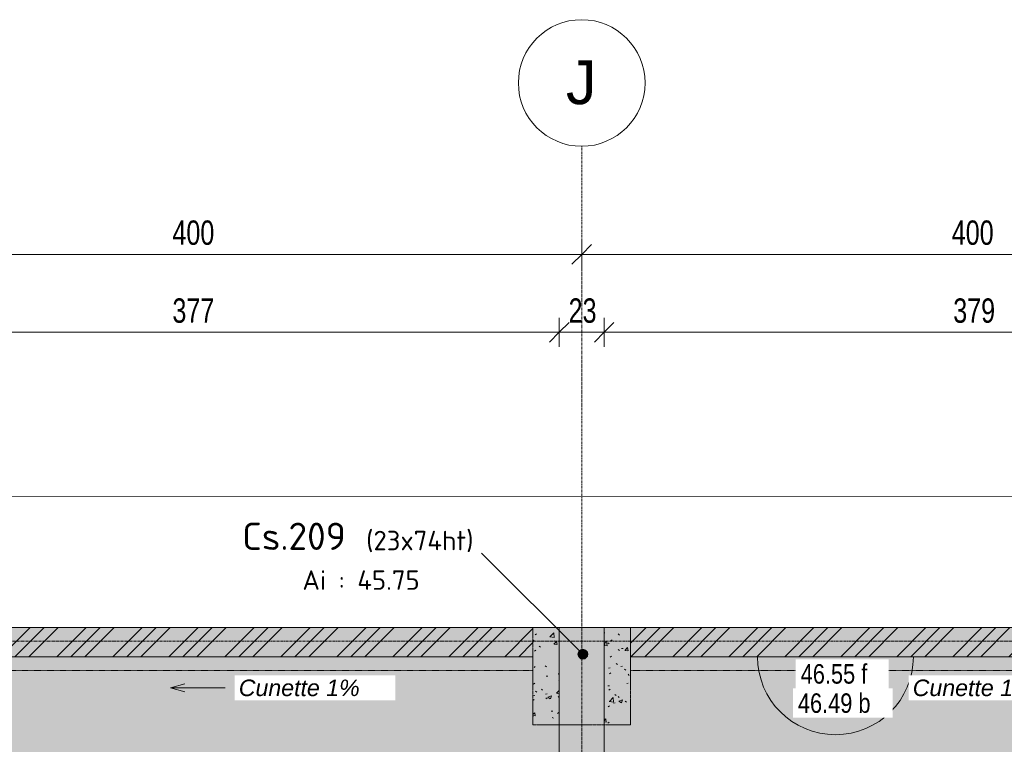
# Model space of a CAD drawing. Header units: millimetres. Extents: x 8507 to 240958, y -8745 to 78383.
# Tile 44 of 71: x 88289 to 93343, y 62801 to 66521. Entities that reach past the tile are written whole.
import ezdxf

# ---------------------------------------------------------------- set-up
doc = ezdxf.new("R2010")
doc.units = ezdxf.units.MM
for name, pattern in [('Ligne de quadrillage', [22.225, 12.7, -3.175, 3.175, -3.175]), ('Tiret 1_16_', [3.175, 1.5875, -1.5875]), ('tiret perso', [2.6, 1.3, -1.3])]:
    doc.linetypes.add(name, pattern=pattern)
for name, color, linetype, lineweight in [('A-ANNO-DIMS', 211, 'Continuous', 9), ('A-ANNO-DIMS-50', 211, 'Continuous', 9), ('A-DETL', 90, 'Continuous', 5), ('A-DETL-MBND', 5, 'Continuous', 5), ('A-DETL-THIN', 151, 'Continuous', 5), ('G-ANNO-TEXT', 231, 'Continuous', 9), ('S-BEAM-IDEN', 2, 'Continuous', 9), ('S-GRID', 1, 'Continuous', 9), ('S-GRID-IDEN', 1, 'Continuous', 9)]:
    doc.layers.add(name, color=color, linetype=linetype, lineweight=lineweight)
doc.styles.add('Arial', font='arial.ttf', dxfattribs={"height": 225})
doc.styles.add('Arial Narrow_4', font='ARIALN.TTF', dxfattribs={"width": 0.9, "height": 125})
doc.styles.add('Arial_1', font='arial.ttf', dxfattribs={"width": 0.8, "height": 100})
doc.styles.add('Arial_I_1', font='ariali.ttf', dxfattribs={"height": 85})
doc.styles.add('ISOCPEUR', font='isocpeur.ttf', dxfattribs={"height": 100})
doc.styles.add('ISOCPEUR_B', font='txt', dxfattribs={"height": 140})
doc.dimstyles.new('AB6_1_50_-_GB', dxfattribs={"dimscale": 304.8, "dimtxt": 127.928872, "dimasz": 0.328084, "dimexe": 0.246063, "dimexo": 0.0625, "dimgap": 0.04101, "dimtad": 1, "dimdec": 0, "dimlfac": 0.1, "dimdsep": 46, "dimtxsty": 'Arial Narrow_4', "dimblk1": 'OBLIQUE', "dimblk2": 'OBLIQUE', "dimsah": 1, "dimcen": 0.09, "dimazin": 0, "dimtfac": 1, "dimtdec": 4, "dimtix": 1, "dimtmove": 0, "dimatfit": 3, "dimfxl": 0.246063, "dimfxlon": 1, "dimtvp": 1, "dimtolj": 1, "dimtzin": 0, "dimarcsym": 2})
pattern_1 = [(45, (64631.8, -542.27), (-143.6841, 143.6841), []), (45, (64703.64, -542.27), (-143.6841, 143.6841), []), (45, (64775.48, -542.27), (-143.6841, 143.6841), [])]

# ---------------------------------------------------------------- blocks, each defined once
blk = doc.blocks.new('Quadrillage - M_Extrémité de la ligne de quadrillage - Cercle-11575-R-1 variante')
at = {"layer": 'S-GRID-IDEN'}
blk.add_circle((0, 0), 6.5, dxfattribs=at)
blk = doc.blocks.new('DIMBLOCK184-R-1 variante')
at = {"layer": 'A-ANNO-DIMS-50'}
for p, q in [((87173.7, 65315.9), (87173.7, 65390.9)), ((91173.7, 65315.9), (91173.7, 65390.9)), ((87173.7, 65315.9), (91173.7, 65315.9)), ((87173.7, 65315.9), (87173.7, 65240.9)), ((91173.7, 65315.9), (91173.7, 65240.9))]:
    blk.add_line(p, q, dxfattribs=at)
at = {"layer": 'A-ANNO-DIMS-50', "lineweight": 18}
for p, q in [((87173.7, 65315.9), (87223.7, 65365.9)), ((91173.7, 65315.9), (91223.7, 65365.9)), ((87173.7, 65315.9), (87123.7, 65265.9)), ((91173.7, 65315.9), (91123.7, 65265.9))]:
    blk.add_line(p, q, dxfattribs=at)
at = {"layer": 'A-ANNO-DIMS-50', "color": 0, "insert": (89073.1, 65490), "char_height": 125, "width": 241.237, "attachment_point": 1, "line_spacing_factor": 0.974696, "style": 'Arial Narrow_4'}
blk.add_mtext('400', dxfattribs=at)
blk = doc.blocks.new('_Oblique')
at = {"color": 0, "linetype": 'ByBlock', "lineweight": -2}
blk.add_line((-0.5, -0.5), (0.5, 0.5), dxfattribs=at)
blk = doc.blocks.new('DIMBLOCK185-R-1 variante')
at = {"layer": 'A-ANNO-DIMS-50'}
for p, q in [((91173.7, 65315.9), (91173.7, 65390.9)), ((95173.7, 65315.9), (95173.7, 65390.9)), ((91173.7, 65315.9), (95173.7, 65315.9)), ((91173.7, 65315.9), (91173.7, 65240.9)), ((95173.7, 65315.9), (95173.7, 65240.9))]:
    blk.add_line(p, q, dxfattribs=at)
at = {"layer": 'A-ANNO-DIMS-50', "lineweight": 18}
for p, q in [((91173.7, 65315.9), (91223.7, 65365.9)), ((95173.7, 65315.9), (95223.7, 65365.9)), ((91173.7, 65315.9), (91123.7, 65265.9)), ((95173.7, 65315.9), (95123.7, 65265.9))]:
    blk.add_line(p, q, dxfattribs=at)
at = {"layer": 'A-ANNO-DIMS-50', "color": 0, "insert": (93073.1, 65490), "char_height": 125, "width": 241.237, "attachment_point": 1, "line_spacing_factor": 0.974696, "style": 'Arial Narrow_4'}
blk.add_mtext('400', dxfattribs=at)
blk = doc.blocks.new('DIMBLOCK206-R-1 variante')
at = {"layer": 'A-ANNO-DIMS-50'}
for p, q in [((87288.7, 64915.9), (87288.7, 64990.9)), ((91058.7, 64915.9), (91058.7, 64990.9)), ((87288.7, 64915.9), (91058.7, 64915.9)), ((87288.7, 64915.9), (87288.7, 64840.9)), ((91058.7, 64915.9), (91058.7, 64840.9))]:
    blk.add_line(p, q, dxfattribs=at)
at = {"layer": 'A-ANNO-DIMS-50', "lineweight": 18}
for p, q in [((87288.7, 64915.9), (87338.7, 64965.9)), ((91058.7, 64915.9), (91108.7, 64965.9)), ((87288.7, 64915.9), (87238.7, 64865.9)), ((91058.7, 64915.9), (91008.7, 64865.9))]:
    blk.add_line(p, q, dxfattribs=at)
at = {"layer": 'A-ANNO-DIMS-50', "color": 0, "insert": (89073.1, 65090), "char_height": 125, "width": 241.237, "attachment_point": 1, "line_spacing_factor": 0.974696, "style": 'Arial Narrow_4'}
blk.add_mtext('377', dxfattribs=at)
blk = doc.blocks.new('DIMBLOCK207-R-1 variante')
at = {"layer": 'A-ANNO-DIMS-50'}
for p, q in [((91058.7, 64915.9), (91058.7, 64990.9)), ((91288.7, 64915.9), (91288.7, 64990.9)), ((91058.7, 64915.9), (91288.7, 64915.9)), ((91058.7, 64915.9), (91058.7, 64840.9)), ((91288.7, 64915.9), (91288.7, 64840.9))]:
    blk.add_line(p, q, dxfattribs=at)
at = {"layer": 'A-ANNO-DIMS-50', "lineweight": 18}
for p, q in [((91058.7, 64915.9), (91108.7, 64965.9)), ((91288.7, 64915.9), (91338.7, 64965.9)), ((91058.7, 64915.9), (91008.7, 64865.9)), ((91288.7, 64915.9), (91238.7, 64865.9))]:
    blk.add_line(p, q, dxfattribs=at)
at = {"layer": 'A-ANNO-DIMS-50', "color": 0, "insert": (91106.6, 65090), "char_height": 125, "width": 160.825, "attachment_point": 1, "line_spacing_factor": 0.974696, "style": 'Arial Narrow_4'}
blk.add_mtext('23', dxfattribs=at)
blk = doc.blocks.new('DIMBLOCK208-R-1 variante')
at = {"layer": 'A-ANNO-DIMS-50'}
for p, q in [((91288.7, 64915.9), (91288.7, 64990.9)), ((95073.7, 64915.9), (95073.7, 64990.9)), ((91288.7, 64915.9), (95073.7, 64915.9)), ((91288.7, 64915.9), (91288.7, 64840.9)), ((95073.7, 64915.9), (95073.7, 64840.9))]:
    blk.add_line(p, q, dxfattribs=at)
at = {"layer": 'A-ANNO-DIMS-50', "lineweight": 18}
for p, q in [((91288.7, 64915.9), (91338.7, 64965.9)), ((95073.7, 64915.9), (95123.7, 64965.9)), ((91288.7, 64915.9), (91238.7, 64865.9)), ((95073.7, 64915.9), (95023.7, 64865.9))]:
    blk.add_line(p, q, dxfattribs=at)
at = {"layer": 'A-ANNO-DIMS-50', "color": 0, "insert": (93080.6, 65090), "char_height": 125, "width": 241.237, "attachment_point": 1, "line_spacing_factor": 0.974696, "style": 'Arial Narrow_4'}
blk.add_mtext('379', dxfattribs=at)

msp = doc.modelspace()

# ---------------------------------------------------------------- hatches: boundary and pattern name
at = {"layer": 'A-DETL-MBND'}
h = msp.add_hatch(dxfattribs=at)
h.set_pattern_fill('FP_17', color=8, style=0, pattern_type=2)
h.set_pattern_definition([(0, (64631.8, -542.27), (0, 101.6), [3.353, -98.247]), (0, (64682.6, -491.47), (0, 101.6), [3.353, -98.247])])
h.paths.add_polyline_path([(95303.65, 61838.56), (99048.65, 61838.56), (99048.65, 63400.23), (95303.65, 63400.23), (95303.65, 61868.56)])
h.paths.add_polyline_path([(99298.65, 61838.56), (99843.65, 61838.56), (99843.65, 63400.23), (99298.65, 63400.23), (99298.65, 61889.41)])
h.paths.add_polyline_path([(95073.65, 61868.56), (95073.65, 63400.23), (91288.65, 63400.23), (91288.65, 61868.56), (93383.99, 61868.56)])
h.paths.add_polyline_path([(91058.65, 61868.56), (91058.65, 63400.23), (87288.65, 63400.23), (87288.65, 61868.56), (89812.49, 61868.56)])
h.paths.add_polyline_path([(87058.65, 61868.56), (87058.65, 63400.23), (83288.65, 63400.23), (83288.65, 61868.56), (86241, 61868.56)])
h.paths.add_polyline_path([(83058.65, 61868.56), (83058.65, 63400.23), (79288.65, 63400.23), (79288.65, 61868.56), (82669.5, 61868.56)])
h.paths.add_polyline_path([(79058.65, 61868.56), (79058.65, 63400.23), (75283.65, 63400.23), (75283.65, 61868.56), (78523.65, 61868.56)])
h.paths.add_polyline_path([(75053.65, 61868.56), (75053.65, 63400.23), (71288.65, 63400.23), (71288.65, 61868.56), (74790.95, 61868.56)])
h.paths.add_polyline_path([(71058.65, 61868.56), (71058.65, 63400.23), (67288.65, 63400.23), (67288.65, 61868.56), (70169.25, 61868.56)])
h.paths.add_polyline_path([(67058.65, 61868.56), (67058.65, 63400.23), (63273.65, 63400.23), (63273.65, 61868.56), (64812, 61868.56)])
at = {"layer": 'A-DETL-MBND', "linetype": 'Tiret 1_16_'}
h = msp.add_hatch(dxfattribs=at)
h.set_pattern_fill('FP_13', style=0, pattern_type=2)
h.set_pattern_definition(pattern_1)
h.paths.add_polyline_path([(90923.65, 63250.23), (90923.65, 63400.23), (87423.65, 63400.23), (87423.65, 63250.23), (89812.49, 63250.23)])
h = msp.add_hatch(dxfattribs=at)
h.set_pattern_fill('FP_14', style=0, pattern_type=2)
h.set_pattern_definition([(50, (64631.8, -542.27), (182.18467, -15.9391), [19.05, -209.55]), (355, (64631.8, -542.27), (-35.24243, 191.0566), [15.24, -167.64]), (100.451, (64646.98, -543.6), (146.9425, 175.1167), [16.19, -178.09]), (46.184, (64631.8, -491.47), (271.0789, -42.0433), [28.575, -314.325]), (96.636, (64654.4, -494.97), (237.4025, 247.4272), [24.285, -267.135]), (351.184, (64631.8, -491.47), (237.4046, 247.4251), [22.86, -251.46]), (21, (64657.2, -504.17), (151.61488, -102.26552), [19.05, -209.55]), (326, (64657.2, -504.17), (61.80236, 184.18774), [15.24, -167.64]), (71.451, (64669.83, -512.7), (213.41706, 81.92137), [16.19, -178.09]), (37.5, (64631.8, -542.27), (3.08832, 84.555076), [8.382, -157.226, 8.382, -161.798, -168.275]), (37.5, (64631.8, -542.27), (3.08832, 84.555076), [-335.788, 8.382, -159.893]), (7.5, (64631.8, -542.27), (66.81944, 100.18075), [8.382, -88.646, 8.382, -153.416, -64.135]), (7.5, (64631.8, -542.27), (66.81944, 100.18075), [-258.826, 8.382, -55.753]), (327.5, (64575.156, -542.27), (135.59049, -5.72891), [8.382, -55.118, 8.382, -189.738, -262.89]), (327.5, (64575.156, -542.27), (135.59049, -5.72891), [-261.62, 8.382, -254.508]), (317.5, (64549.76, -542.27), (148.12889, 25.42676), [8.382, -74.168, 8.382, -123.19, -186.69]), (317.5, (64549.76, -542.27), (148.12889, 25.42676), [-214.122, 8.382, -178.308])])
h.paths.add_polyline_path([(90923.65, 62900.23), (91058.65, 62900.23), (91058.65, 63400.23), (90923.65, 63400.23)])
h.paths.add_polyline_path([(91288.65, 62900.23), (91423.65, 62900.23), (91423.65, 63400.23), (91288.65, 63400.23)])
at = {"layer": 'A-DETL-MBND'}
msp.add_hatch(color=254, dxfattribs=at).paths.add_polyline_path([(91288.65, 61868.56), (91288.65, 63400.23), (91058.65, 63400.23), (91058.65, 61868.56)])
at = {"layer": 'A-DETL-MBND', "linetype": 'Tiret 1_16_'}
h = msp.add_hatch(dxfattribs=at)
h.set_pattern_fill('FP_13', style=0, pattern_type=2)
h.set_pattern_definition(pattern_1)
h.paths.add_polyline_path([(94923.65, 63250.23), (94923.65, 63400.23), (91423.65, 63400.23), (91423.65, 63250.23), (93383.99, 63250.23)])
at = {"layer": 'S-BEAM-IDEN'}
h = msp.add_hatch(color=256, dxfattribs=at)
edge = h.paths.add_edge_path()
edge.add_arc((91179.75, 63263.55), 25, 0, 360)

# ---------------------------------------------------------------- linework, layer by layer
at = {"layer": 'A-DETL', "linetype": 'tiret perso'}
for p, q in [((90923.65, 63180.23), (87423.65, 63180.23)), ((94923.65, 63180.23), (91423.65, 63180.23))]:
    msp.add_line(p, q, dxfattribs=at)
at = {"layer": 'A-DETL-MBND'}
msp.add_line((63273.65, 63400.23), (99843.65, 63400.23), dxfattribs=at)
at = {"layer": 'A-DETL-MBND', "color": 7, "linetype": 'Tiret 1_16_'}
for p, q in [((87423.65, 63400.23), (90923.65, 63400.23)), ((90923.65, 63400.23), (87423.65, 63400.23)), ((90923.65, 63400.23), (90923.65, 63250.23)), ((90923.65, 63400.23), (90923.65, 63250.23)), ((90923.65, 62900.23), (90923.65, 63400.23)), ((90923.65, 63400.23), (91423.65, 63400.23)), ((91423.65, 63400.23), (90923.65, 63400.23)), ((90923.65, 63400.23), (90923.65, 62900.23)), ((91423.65, 63400.23), (94923.65, 63400.23)), ((94923.65, 63400.23), (91423.65, 63400.23)), ((91423.65, 63250.23), (91423.65, 63400.23)), ((91423.65, 63400.23), (91423.65, 63250.23)), ((91423.65, 63400.23), (91423.65, 62900.23)), ((91423.65, 62900.23), (91423.65, 63400.23)), ((87423.65, 63250.23), (90923.65, 63250.23)), ((90923.65, 63250.23), (87423.65, 63250.23)), ((91423.65, 63250.23), (94923.65, 63250.23)), ((94923.65, 63250.23), (91423.65, 63250.23)), ((91423.65, 62900.23), (90923.65, 62900.23)), ((90923.65, 62900.23), (91423.65, 62900.23))]:
    msp.add_line(p, q, dxfattribs=at)
at = {"layer": 'A-DETL-MBND', "color": 7}
for p, q in [((91058.65, 63400.23), (91288.65, 63400.23)), ((91288.65, 63400.23), (91058.65, 63400.23)), ((91058.65, 63400.23), (91058.65, 61868.56)), ((91058.65, 61868.56), (91058.65, 63400.23)), ((91288.65, 61868.56), (91288.65, 63400.23)), ((91288.65, 61868.56), (91288.65, 63400.23))]:
    msp.add_line(p, q, dxfattribs=at)
at = {"layer": 'A-DETL-THIN'}
msp.add_line((92076.13, 63250.23), (92876.13, 63250.23), dxfattribs=at)
msp.add_arc((92476.13, 63250.23), 400, 180, 0, dxfattribs=at)
at = {"layer": 'G-ANNO-TEXT', "color": 170}
for p, q in [((99850.09, 64070.16), (77081.94, 64079.2)), ((89062.62, 63090.81), (89137.62, 63110.91)), ((89062.62, 63090.81), (89137.62, 63070.71)), ((89062.62, 63090.81), (89343.92, 63090.81))]:
    msp.add_line(p, q, dxfattribs=at)
at = {"layer": 'S-BEAM-IDEN'}
msp.add_line((91179.75, 63263.55), (90659.36, 63782.29), dxfattribs=at)
msp.add_circle((91179.75, 63263.55), 25, dxfattribs=at)
at = {"layer": 'S-GRID', "linetype": 'Ligne de quadrillage'}
for p, q in [((91173.65, 47292.72), (91173.65, 65870.79)), ((48070.04, 63330.23), (102467.67, 63330.23))]:
    msp.add_line(p, q, dxfattribs=at)

# ---------------------------------------------------------------- block references
at = {"layer": 'S-GRID-IDEN', "xscale": 49.99999999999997, "yscale": 49.99999999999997, "zscale": 49.99999999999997}
msp.add_blockref('Quadrillage - M_Extrémité de la ligne de quadrillage - Cercle-11575-R-1 variante', (91173.65, 66195.79), dxfattribs=at)

# ---------------------------------------------------------------- texts
at = {"layer": 'S-BEAM-IDEN', "attachment_point": 1}
for s, insert, char_height, width, style in [('Cs.209', (89431.34, 63938.77), 140, 677.4259, 'ISOCPEUR_B'), ('(23x74ht)', (90067.36, 63896.9), 100, 713.5019, 'ISOCPEUR'), ('Ai : 45.75', (89740.23, 63693.89), 100, 737.5525, 'ISOCPEUR')]:
    msp.add_mtext(s, dxfattribs=dict(at, insert=insert, char_height=char_height, width=width, style=style))

# ---------------------------------------------------------------- dimensions: what is measured, and where the dimension line sits
at = {"layer": 'A-ANNO-DIMS'}
for base, p1, p2, override, picture, middle in [((91173.65, 65315.9), (87173.65, 65390.9), (91173.65, 65390.9), {"dimpost": '<>', "dimfxl": 4000}, 'DIMBLOCK184-R-1 variante', (89173.65, 65392.22)), ((95173.65, 65315.9), (91173.65, 65390.9), (95173.65, 65390.9), {"dimpost": '<>', "dimfxl": 4000}, 'DIMBLOCK185-R-1 variante', (93173.65, 65392.22)), ((91058.65, 64915.9), (87288.65, 64840.9), (91058.65, 64840.9), {"dimpost": '<>', "dimfxl": 3770}, 'DIMBLOCK206-R-1 variante', (89173.65, 64992.22)), ((95073.65422748, 64915.90158979), (91288.65422748, 64840.90158979), (95073.65422748, 64840.90158979), {"dimpost": '<>', "dimfxl": 3785}, 'DIMBLOCK208-R-1 variante', (93181.15422748, 64992.22321362))]:
    dim = msp.add_linear_dim(base=base, p1=p1, p2=p2, dimstyle='AB6_1_50_-_GB', override=override, dxfattribs=at)
    dim.commit()
    dim.dimension.update_dxf_attribs({"geometry": picture, "text_midpoint": middle})
dim = msp.add_linear_dim(base=(91288.65, 64915.9), p1=(91058.65, 64840.9), p2=(91288.65, 64840.9), angle=0, dimstyle='AB6_1_50_-_GB', override={"dimpost": '<>', "dimfxl": 230}, dxfattribs=at)
dim.commit()
dim.dimension.update_dxf_attribs({"geometry": 'DIMBLOCK207-R-1 variante', "text_midpoint": (91173.65, 64992.22)})

# ---------------------------------------------------------------- next in the draw order: texts
at = {"layer": 'G-ANNO-TEXT', "color": 7, "attachment_point": 1, "bg_fill": 3, "box_fill_scale": 1.25, "bg_fill_color": 256, "bg_fill_true_color": 13158600, "bg_fill_transparency": 0}
for s, insert, char_height, width, style in [('46.55 f', (92297.72, 63212.38), 100, 426.4977, 'Arial_1'), ('Cunette 1%', (89413.77, 63133.31), 85, 781.6453, 'Arial_I_1'), ('Cunette 1%', (92872.76, 63133.31), 85, 781.6453, 'Arial_I_1'), ('46.49 b', (92283.32, 63062.38), 100, 461.772, 'Arial_1')]:
    msp.add_mtext(s, dxfattribs=dict(at, insert=insert, char_height=char_height, width=width, style=style))
at = {"layer": 'S-GRID-IDEN', "insert": (91092.59, 66312.07), "char_height": 225, "width": 192.405, "attachment_point": 1, "style": 'Arial', "bg_fill": 3, "box_fill_scale": 1.25, "bg_fill_color": 256, "bg_fill_true_color": 13158600, "bg_fill_transparency": 0}
msp.add_mtext('J', dxfattribs=at)

doc.saveas('drawing.dxf')
